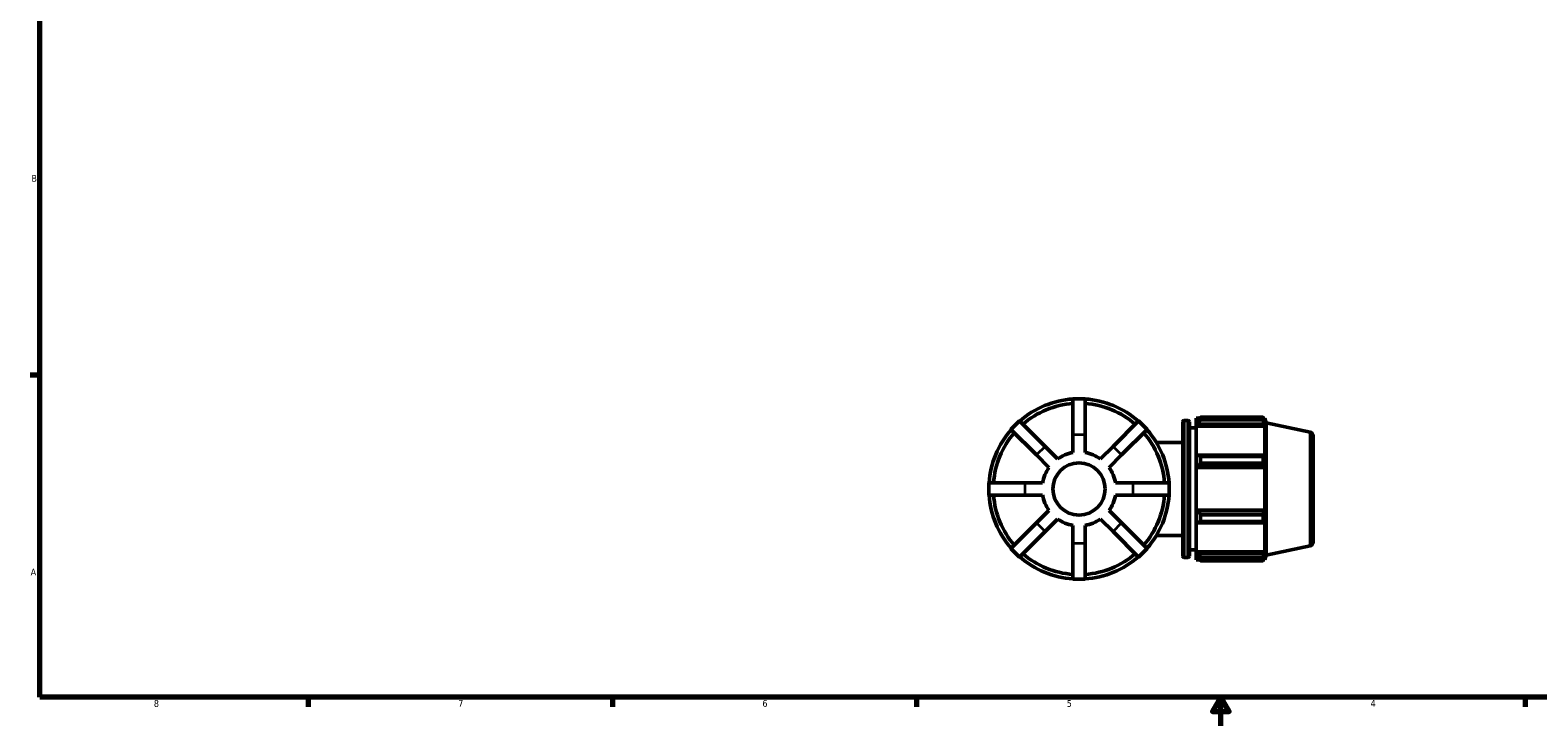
# Model space of a CAD drawing. Header units: inches. Extents: x 0.1 to 42.8, y 0.6 to 29.
# Tile 1 of 6: x 0.4 to 21.4, y 0.6 to 10.3. Entities that reach past the tile are written whole.
import ezdxf

# ---------------------------------------------------------------- set-up
doc = ezdxf.new("R2010")
doc.units = ezdxf.units.IN
doc.header["$MEASUREMENT"] = 0
for name, color, linetype, lineweight in [('Border (ANSI)', 7, 'Continuous', 70), ('Visible (ANSI)', 7, 'Continuous', 50), ('Visible Narrow (ANSI)', 7, 'Continuous', 35)]:
    doc.layers.add(name, color=color, linetype=linetype, lineweight=lineweight)
doc.styles.add('Note Text (ANSI)', font='tahoma.ttf')

# ---------------------------------------------------------------- blocks, each defined once
blk = doc.blocks.new('Borders Default Border')
at = {"layer": 'Border (ANSI)'}
for p, q in [((0.5, 5.5), (0.366, 5.5)), ((4.25, 1), (4.25, 0.866)), ((8.5, 1), (8.5, 0.866)), ((12.75, 1), (12.75, 0.866)), ((21.25, 1), (21.25, 0.866))]:
    blk.add_line(p, q, dxfattribs=at)
at = {"layer": 'Border (ANSI)', "flags": 128}
for points in [[(0.5, 1), (0.5, 21), (33.5, 21), (33.5, 1), (0.5, 1)], [(17, 0.6), (17, 1), (16.885, 0.8), (17.115, 0.8), (17, 1)]]:
    blk.add_lwpolyline(points, dxfattribs=at)
at = {"layer": 'Border (ANSI)', "color": 5, "true_color": 0x0000ff, "char_height": 0.0945, "attachment_point": 7, "style": 'Note Text (ANSI)'}
for s, insert in [('B', (0.384, 8.203)), ('A', (0.373, 2.703)), ('8', (2.094, 0.863)), ('7', (6.346, 0.866)), ('6', (10.595, 0.864)), ('5', (14.847, 0.864)), ('4', (19.092, 0.866))]:
    blk.add_mtext(s, dxfattribs=dict(at, insert=insert))

msp = doc.modelspace()

# ---------------------------------------------------------------- linework, layer by layer
at = {"layer": 'Visible (ANSI)'}
for p, q in [((14.934, 5.17), (14.934, 4.666)), ((15.105, 5.17), (14.934, 5.17)), ((15.105, 4.666), (15.105, 5.17)), ((14.189, 4.862), (14.068, 4.741)), ((14.545, 4.505), (14.189, 4.862)), ((15.85, 4.862), (15.494, 4.505)), ((15.971, 4.741), (15.85, 4.862)), ((16.467, 2.973), (16.467, 4.848)), ((16.488, 4.869), (16.54, 4.869)), ((16.561, 4.848), (16.561, 2.973)), ((16.654, 4.901), (16.654, 4.865)), ((16.654, 4.901), (16.7, 4.901)), ((16.676, 4.885), (16.654, 4.865)), ((16.654, 4.798), (16.654, 4.865)), ((16.718, 4.912), (16.718, 4.874)), ((16.718, 4.912), (17.59, 4.912)), ((17.59, 4.874), (16.718, 4.874)), ((17.59, 4.874), (17.59, 4.912)), ((17.596, 4.901), (17.614, 4.901)), ((17.614, 4.855), (17.604, 4.885)), ((17.614, 4.855), (17.614, 4.901)), ((17.635, 4.835), (17.614, 4.901)), ((14.068, 4.741), (14.425, 4.385)), ((14.934, 4.419), (14.934, 4.666)), ((15.105, 4.666), (15.105, 4.419)), ((15.614, 4.385), (15.971, 4.741)), ((16.561, 4.762), (16.654, 4.762)), ((16.654, 4.798), (16.676, 4.817)), ((16.654, 4.789), (16.654, 4.798)), ((16.654, 4.789), (16.654, 4.373)), ((16.654, 4.789), (17.614, 4.789)), ((16.676, 4.817), (17.604, 4.817)), ((17.604, 4.817), (17.614, 4.789)), ((17.614, 4.368), (17.614, 4.789)), ((17.635, 2.986), (17.635, 4.835)), ((18.248, 4.705), (17.635, 4.835)), ((18.289, 4.653), (18.289, 3.167)), ((14.545, 4.505), (14.72, 4.33)), ((15.319, 4.33), (15.494, 4.505)), ((16.099, 4.56), (16.467, 4.56)), ((14.599, 4.21), (14.425, 4.385)), ((15.614, 4.385), (15.439, 4.21)), ((16.676, 4.382), (16.654, 4.373)), ((16.654, 4.211), (16.654, 4.373)), ((16.654, 4.211), (16.676, 4.218)), ((17.604, 4.382), (16.676, 4.382)), ((16.676, 4.218), (17.604, 4.218)), ((16.718, 4.364), (16.718, 4.271)), ((16.718, 4.364), (17.59, 4.364)), ((17.59, 4.271), (16.718, 4.271)), ((17.59, 4.271), (17.59, 4.364)), ((17.614, 4.368), (17.604, 4.382)), ((17.604, 4.218), (17.614, 4.208)), ((16.654, 4.208), (16.654, 4.211)), ((16.654, 4.208), (16.654, 3.612)), ((16.654, 4.208), (17.614, 4.208)), ((17.614, 3.612), (17.614, 4.208)), ((14.263, 3.996), (13.759, 3.996)), ((13.759, 3.996), (13.759, 3.825)), ((13.759, 3.825), (14.263, 3.825)), ((14.263, 3.996), (14.51, 3.996)), ((14.51, 3.825), (14.263, 3.825)), ((15.528, 3.996), (15.775, 3.996)), ((15.775, 3.825), (15.528, 3.825)), ((16.279, 3.996), (15.775, 3.996)), ((15.775, 3.825), (16.279, 3.825)), ((16.279, 3.825), (16.279, 3.996)), ((14.425, 3.436), (14.599, 3.611)), ((15.439, 3.611), (15.614, 3.436)), ((16.654, 3.609), (16.654, 3.612)), ((16.654, 3.612), (17.614, 3.612)), ((16.654, 3.448), (16.654, 3.609)), ((16.676, 3.603), (16.654, 3.609)), ((17.604, 3.603), (16.676, 3.603)), ((17.614, 3.612), (17.604, 3.603)), ((14.425, 3.436), (14.068, 3.08)), ((14.72, 3.49), (14.545, 3.315)), ((14.934, 3.154), (14.934, 3.401)), ((15.105, 3.401), (15.105, 3.154)), ((15.494, 3.315), (15.319, 3.49)), ((15.971, 3.08), (15.614, 3.436)), ((16.654, 3.448), (16.676, 3.438)), ((16.654, 3.448), (16.654, 3.032)), ((16.676, 3.438), (17.604, 3.438)), ((16.718, 3.55), (16.718, 3.457)), ((16.718, 3.55), (17.59, 3.55)), ((17.59, 3.457), (16.718, 3.457)), ((17.59, 3.457), (17.59, 3.55)), ((17.604, 3.438), (17.614, 3.453)), ((17.614, 3.032), (17.614, 3.453)), ((14.189, 2.959), (14.545, 3.315)), ((15.494, 3.315), (15.85, 2.959)), ((16.099, 3.261), (16.467, 3.261)), ((14.068, 3.08), (14.189, 2.959)), ((14.934, 3.154), (14.934, 2.65)), ((15.105, 2.65), (15.105, 3.154)), ((15.85, 2.959), (15.971, 3.08)), ((16.488, 2.952), (16.54, 2.952)), ((16.561, 3.058), (16.654, 3.058)), ((16.654, 3.022), (16.654, 3.032)), ((16.654, 3.032), (17.614, 3.032)), ((16.654, 2.956), (16.654, 3.022)), ((16.676, 3.003), (16.654, 3.022)), ((16.654, 2.956), (16.676, 2.935)), ((16.654, 2.956), (16.654, 2.92)), ((17.604, 3.003), (16.676, 3.003)), ((17.614, 3.032), (17.604, 3.003)), ((17.604, 2.935), (17.614, 2.966)), ((17.635, 2.986), (17.614, 2.92)), ((17.614, 2.92), (17.614, 2.966)), ((18.248, 3.116), (17.635, 2.986)), ((16.654, 2.92), (16.7, 2.92)), ((16.718, 2.947), (16.718, 2.908)), ((16.718, 2.947), (17.59, 2.947)), ((17.59, 2.908), (16.718, 2.908)), ((17.59, 2.908), (17.59, 2.947)), ((17.596, 2.92), (17.614, 2.92)), ((14.934, 2.65), (15.105, 2.65))]:
    msp.add_line(p, q, dxfattribs=at)
msp.add_circle((15.019, 3.91), 0.365, dxfattribs=at)
for centre, radius, start, end in [((15.019, 3.91), 1.26, 93.8772, 131.1228), ((15.019, 3.91), 1.197, 94.0816, 130.9184), ((15.019, 3.91), 1.26, 48.8772, 86.1228), ((15.019, 3.91), 1.197, 49.0816, 85.9184), ((16.488, 4.848), 0.0209, 90, 180), ((16.54, 4.848), 0.0209, 0, 90), ((15.019, 3.91), 1.26, 138.8772, 176.1228), ((15.019, 3.91), 1.197, 139.0816, 175.9184), ((15.019, 3.91), 1.197, 4.0816, 40.9184), ((15.019, 3.91), 1.26, 3.8772, 41.1228), ((18.237, 4.653), 0.0524, 0, 78), ((15.019, 3.91), 0.516, 99.5051, 125.4949), ((15.019, 3.91), 0.516, 54.5051, 80.4949), ((15.019, 3.91), 0.516, 144.5051, 170.4949), ((15.019, 3.91), 0.516, 9.5051, 35.4949), ((15.019, 3.91), 1.26, 183.8772, 221.1228), ((15.019, 3.91), 1.197, 184.0816, 220.9184), ((15.019, 3.91), 0.516, 189.5051, 215.4949), ((15.019, 3.91), 0.516, 324.5051, 350.4949), ((15.019, 3.91), 1.197, 319.0816, 355.9184), ((15.019, 3.91), 1.26, 318.8772, 356.1228), ((15.019, 3.91), 0.516, 234.5051, 260.4949), ((15.019, 3.91), 0.516, 279.5051, 305.4949), ((18.237, 3.167), 0.0524, 282, 0), ((15.019, 3.91), 1.26, 228.8772, 266.1228), ((15.019, 3.91), 1.197, 229.0816, 265.9184), ((15.019, 3.91), 1.197, 274.0816, 310.9184), ((15.019, 3.91), 1.26, 273.8772, 311.1228), ((16.488, 2.973), 0.0209, 180, 270), ((16.54, 2.973), 0.0209, 270, 0)]:
    msp.add_arc(centre, radius, start, end, dxfattribs=at)
for points, weights in [([(16.718, 4.912), (16.696, 4.899), (16.676, 4.885)], [1.01558926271, 1.01110079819, 1.00581043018]), ([(16.676, 4.817), (16.696, 4.845), (16.718, 4.874)], [1.00581043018, 1.01110079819, 1.01558926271]), ([(17.59, 4.912), (17.597, 4.899), (17.604, 4.885)], [1, 1.00150223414, 1.00218794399]), ([(17.604, 4.817), (17.597, 4.845), (17.59, 4.874)], [1.00218794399, 1.00150223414, 1]), ([(16.718, 4.364), (16.696, 4.373), (16.676, 4.382)], [1.01558926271, 1.01110079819, 1.00581043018]), ([(16.676, 4.218), (16.696, 4.244), (16.718, 4.271)], [1.00581043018, 1.01110079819, 1.01558926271]), ([(17.59, 4.364), (17.597, 4.373), (17.604, 4.382)], [1, 1.00150223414, 1.00218794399]), ([(17.604, 4.218), (17.597, 4.244), (17.59, 4.271)], [1.00218794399, 1.00150223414, 1]), ([(16.718, 3.55), (16.696, 3.577), (16.676, 3.603)], [1.01558926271, 1.01110079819, 1.00581043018]), ([(17.59, 3.55), (17.597, 3.577), (17.604, 3.603)], [1, 1.00150223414, 1.00218794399]), ([(16.676, 3.438), (16.696, 3.447), (16.718, 3.457)], [1.00581043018, 1.01110079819, 1.01558926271]), ([(17.604, 3.438), (17.597, 3.447), (17.59, 3.457)], [1.00218794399, 1.00150223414, 1]), ([(16.718, 2.947), (16.696, 2.976), (16.676, 3.003)], [1.01558926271, 1.01110079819, 1.00581043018]), ([(17.59, 2.947), (17.597, 2.976), (17.604, 3.003)], [1, 1.00150223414, 1.00218794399]), ([(16.676, 2.935), (16.696, 2.922), (16.718, 2.908)], [1.00581043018, 1.01110079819, 1.01558926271]), ([(17.604, 2.935), (17.597, 2.922), (17.59, 2.908)], [1.00218794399, 1.00150223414, 1])]:
    msp.add_rational_spline(points, weights, degree=2, dxfattribs=at)
at = {"layer": 'Visible Narrow (ANSI)'}
for p, q in [((16.488, 4.857), (16.488, 2.964)), ((16.54, 2.964), (16.54, 4.857)), ((15.096, 4.666), (14.943, 4.666)), ((18.248, 3.126), (18.248, 4.695)), ((14.539, 4.499), (14.431, 4.391)), ((15.608, 4.391), (15.5, 4.499)), ((14.263, 3.987), (14.263, 3.834)), ((15.775, 3.834), (15.775, 3.987)), ((14.431, 3.43), (14.539, 3.322)), ((15.5, 3.322), (15.608, 3.43)), ((14.943, 3.154), (15.096, 3.154))]:
    msp.add_line(p, q, dxfattribs=at)

# ---------------------------------------------------------------- block references
msp.add_blockref('Borders Default Border', (0, 0))

doc.saveas('drawing.dxf')
